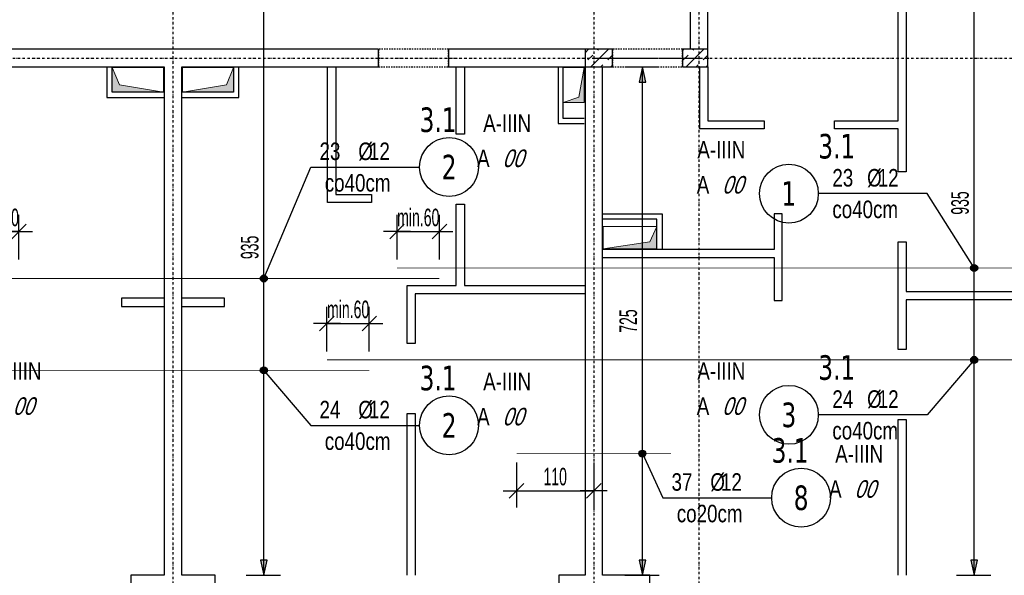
# Model space of a CAD drawing. Header units: millimetres. Extents: x -9646 to 8439, y -19398 to -14733.
# Tile 8 of 49: x -7857 to -6454, y -17641 to -16849. Entities that reach past the tile are written whole.
import ezdxf
from ezdxf.enums import TextEntityAlignment as Align

# ---------------------------------------------------------------- set-up
doc = ezdxf.new("R2010")
doc.units = ezdxf.units.MM
doc.header["$LTSCALE"] = 10
doc.linetypes.add('MO', pattern=[0.7, 0.35, -0.17, 0.01, -0.17])
doc.linetypes.add('MP', pattern=[0.36, 0.2, -0.16])
for name, color, linetype in [('BA_szr', 1, 'Continuous'), ('BA_wym', 1, 'Continuous'), ('BD_lpm', 1, 'MP'), ('BD_osm', 1, 'MO'), ('BD_wic', 1, 'Continuous'), ('BD_wig', 3, 'Continuous'), ('BZ_odn', 1, 'Continuous'), ('BZ_opi1', 7, 'Continuous'), ('BZ_opi2', 4, 'Continuous'), ('BZ_P_wid', 3, 'Continuous'), ('BZ_wym', 1, 'Continuous')]:
    doc.layers.add(name, color=color, linetype=linetype)
doc.layers.add('BZ_pom', color=6, linetype='Continuous', plot=False)
doc.layers.add('Nowe_A-Przebicia_Nr_pióra__1', color=7, linetype='Continuous', lineweight=13)
doc.layers.add('Nowe_A-Przebicia_Nr_pióra__102', color=7, linetype='Continuous', lineweight=5, true_color=0xcccccc)
doc.styles.add('BIKTBG', font='tahoma.ttf', dxfattribs={"width": 0.85})
doc.styles.add('BIKTS', font='bikromsw.shx', dxfattribs={"width": 0.8})
doc.styles.add('BIKWYM', font='bikromsw.shx', dxfattribs={"width": 0.6})
doc.dimstyles.new('BA_KP_100_cm', dxfattribs={"dimtxt": 25, "dimasz": 1.666667, "dimexe": 24, "dimexo": 0, "dimgap": 0, "dimtad": 0, "dimdec": 1, "dimrnd": 0.5, "dimzin": 9, "dimdsep": 46, "dimtxsty": 'BIKWYM', "dimblk": 'WYM-KR', "dimblk1": 'WYM-KP', "dimblk2": 'WYM-KP', "dimsah": 1, "dimcen": 0, "dimdle": 20, "dimclrd": 256, "dimclre": 256, "dimclrt": 7, "dimadec": 0, "dimazin": 0, "dimtfac": 0.033333, "dimtdec": 1, "dimtmove": 0, "dimatfit": 3, "dimldrblk": 'WYM-KP', "dimfxl": 1, "dimtvp": 0.8, "dimtolj": 1, "dimarcsym": 0})
doc.dimstyles.new('BA_KR_100_cm', dxfattribs={"dimtxt": 25, "dimasz": 1.666667, "dimexe": 24, "dimexo": 0, "dimgap": 0, "dimtad": 0, "dimdec": 1, "dimrnd": 0.5, "dimzin": 9, "dimdsep": 46, "dimtxsty": 'BIKWYM', "dimblk": 'WYM-KR', "dimcen": 0, "dimdle": 20, "dimclrd": 256, "dimclre": 256, "dimclrt": 2, "dimadec": 0, "dimazin": 0, "dimtfac": 0.033333, "dimtdec": 1, "dimtmove": 0, "dimatfit": 3, "dimldrblk": 'WYM-KR', "dimfxl": 25, "dimfxlon": 1, "dimtvp": 0.8, "dimtolj": 1, "dimarcsym": 0})
doc.dimstyles.new('BZ_KP_100_cm', dxfattribs={"dimtxt": 25, "dimasz": 1.666667, "dimexe": 24, "dimexo": 0, "dimgap": 0, "dimtad": 0, "dimdec": 1, "dimrnd": 0.5, "dimzin": 9, "dimdsep": 46, "dimtxsty": 'BIKWYM', "dimblk": 'WYM-KR', "dimblk1": 'WYM-KP', "dimblk2": 'WYM-KP', "dimsah": 1, "dimcen": 0, "dimdle": 20, "dimclrd": 256, "dimclre": 256, "dimclrt": 7, "dimadec": 0, "dimazin": 0, "dimtfac": 0.033333, "dimtdec": 1, "dimtmove": 0, "dimatfit": 3, "dimldrblk": 'WYM-KP', "dimfxl": 1, "dimtvp": 0.8, "dimtolj": 1, "dimarcsym": 0})
doc.dimstyles.new('BZ_KR_100_cm', dxfattribs={"dimtxt": 25, "dimasz": 1.666667, "dimexe": 24, "dimexo": 0, "dimgap": 0, "dimtad": 0, "dimdec": 1, "dimrnd": 0.5, "dimzin": 9, "dimdsep": 46, "dimtxsty": 'BIKWYM', "dimblk": 'WYM-KR', "dimcen": 0, "dimdle": 20, "dimclrd": 256, "dimclre": 256, "dimclrt": 7, "dimadec": 0, "dimazin": 0, "dimtfac": 0.033333, "dimtdec": 1, "dimtmove": 0, "dimatfit": 3, "dimldrblk": 'WYM-KR', "dimfxl": 1, "dimtvp": 0.8, "dimtolj": 1, "dimarcsym": 0})
doc.dimstyles.new('BZ_ST_100_cm', dxfattribs={"dimtxt": 25, "dimasz": 1.666667, "dimexe": 24, "dimexo": 0, "dimgap": 0, "dimtad": 0, "dimdec": 1, "dimrnd": 0.5, "dimdsep": 46, "dimtxsty": 'BIKWYM', "dimblk": 'WYM-ST', "dimcen": 0, "dimdle": 20, "dimclrd": 256, "dimclre": 256, "dimclrt": 7, "dimadec": 0, "dimazin": 0, "dimtfac": 0.033333, "dimtdec": 1, "dimtix": 1, "dimtmove": 2, "dimatfit": 3, "dimldrblk": 'WYM-ST', "dimfxl": 25, "dimfxlon": 1, "dimtvp": 0.8, "dimtolj": 1, "dimtzin": 0, "dimarcsym": 0})

# ---------------------------------------------------------------- blocks, each defined once
blk = doc.blocks.new('WYM-KR')
at = {"linetype": 'ByBlock'}
blk.add_line((11.52, 0), (-11.52, 0), dxfattribs=at)
at = {"color": 7, "linetype": 'ByBlock'}
blk.add_line((6.24, 6.24), (-6.24, -6.24), dxfattribs=at)
blk = doc.blocks.new('*D105')
at = {"layer": 'BA_wym', "lineweight": -2}
for p, q in [((-8239, -18042.8), (-8239, -18106.8)), ((-7639, -18042.8), (-7639, -18106.8)), ((-8237.3, -18082.8), (-7640.6, -18082.8))]:
    blk.add_line(p, q, dxfattribs=at)
at = {"layer": 'Defpoints', "color": 0}
for p in [(-8239, -17560.7), (-7639, -17666.3), (-7639, -18082.8)]:
    blk.add_point(p, dxfattribs=at)
at = {"layer": 'BA_wym', "lineweight": -2, "xscale": 1.666666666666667, "yscale": 1.666666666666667, "zscale": 1.666666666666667, "rotation": 180}
blk.add_blockref('WYM-KR', (-8239, -18082.8), dxfattribs=at)
at = {"layer": 'BA_wym', "lineweight": -2, "xscale": 1.666666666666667, "yscale": 1.666666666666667, "zscale": 1.666666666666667}
blk.add_blockref('WYM-KR', (-7639, -18082.8), dxfattribs=at)
at = {"layer": 'BA_wym', "color": 2, "insert": (-7939, -18062.8), "char_height": 25, "attachment_point": 5, "style": 'BIKWYM'}
blk.add_mtext('\\A1;600', dxfattribs=at)
blk = doc.blocks.new('*D107')
at = {"layer": 'BA_wym', "lineweight": -2}
for p, q in [((-7039, -18042.8), (-7039, -18106.8)), ((-6889, -18042.8), (-6889, -18106.8)), ((-7037.3, -18082.8), (-6890.6, -18082.8))]:
    blk.add_line(p, q, dxfattribs=at)
at = {"layer": 'Defpoints', "color": 0}
for p in [(-6889, -17560.7), (-7039, -17666.3), (-6889, -18082.8)]:
    blk.add_point(p, dxfattribs=at)
at = {"layer": 'BA_wym', "lineweight": -2, "xscale": 1.666666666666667, "yscale": 1.666666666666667, "zscale": 1.666666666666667, "rotation": 180}
blk.add_blockref('WYM-KR', (-7039, -18082.8), dxfattribs=at)
at = {"layer": 'BA_wym', "lineweight": -2, "xscale": 1.666666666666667, "yscale": 1.666666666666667, "zscale": 1.666666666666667}
blk.add_blockref('WYM-KR', (-6889, -18082.8), dxfattribs=at)
at = {"layer": 'BA_wym', "color": 2, "insert": (-6964, -18062.8), "char_height": 25, "attachment_point": 5, "style": 'BIKWYM'}
blk.add_mtext('\\A1;150', dxfattribs=at)
blk = doc.blocks.new('*D171')
at = {"layer": 'BA_wym', "lineweight": -2}
for p, q in [((-5890.5, -15790.3), (-5841.5, -15790.3)), ((-5865.5, -15792), (-5865.5, -17835.6)), ((-5890.5, -17837.3), (-5841.5, -17837.3))]:
    blk.add_line(p, q, dxfattribs=at)
at = {"layer": 'Defpoints', "color": 0}
for p in [(-7026.5, -15790.3), (-6336.5, -17837.3), (-5865.5, -17837.3)]:
    blk.add_point(p, dxfattribs=at)
at = {"layer": 'BA_wym', "lineweight": -2, "xscale": 1.666666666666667, "yscale": 1.666666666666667, "zscale": 1.666666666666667}
for p, rotation in [((-5865.5, -15790.3), 90), ((-5865.5, -17837.3), 270)]:
    blk.add_blockref('WYM-KR', p, dxfattribs=dict(at, rotation=rotation))
at = {"layer": 'BA_wym', "color": 2, "insert": (-5885.5, -16813.8), "char_height": 25, "attachment_point": 5, "rotation": 90, "style": 'BIKWYM'}
blk.add_mtext('\\A1;2047', dxfattribs=at)
blk = doc.blocks.new('*D182')
at = {"layer": 'BA_wym', "lineweight": -2}
for p, q in [((-9112.5, -18202.8), (-9112.5, -18266.8)), ((-6165.5, -18202.8), (-6165.5, -18266.8)), ((-9110.8, -18242.8), (-6167.1, -18242.8))]:
    blk.add_line(p, q, dxfattribs=at)
at = {"layer": 'Defpoints', "color": 0}
for p in [(-9112.5, -16738.8), (-6165.5, -16738.8), (-6165.5, -18242.8)]:
    blk.add_point(p, dxfattribs=at)
at = {"layer": 'BA_wym', "lineweight": -2, "xscale": 1.666666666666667, "yscale": 1.666666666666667, "zscale": 1.666666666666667, "rotation": 180}
blk.add_blockref('WYM-KR', (-9112.5, -18242.8), dxfattribs=at)
at = {"layer": 'BA_wym', "lineweight": -2, "xscale": 1.666666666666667, "yscale": 1.666666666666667, "zscale": 1.666666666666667}
blk.add_blockref('WYM-KR', (-6165.5, -18242.8), dxfattribs=at)
at = {"layer": 'BA_wym', "color": 2, "insert": (-7639, -18222.8), "char_height": 25, "attachment_point": 5, "style": 'BIKWYM'}
blk.add_mtext('\\A1;2947', dxfattribs=at)
blk = doc.blocks.new('WYM-ST')
blk.add_hatch(color=256).paths.add_polyline_path([(-13, 2.88), (0, 0), (-13, -2.88)])
blk.add_lwpolyline([(0, 0), (-13, 2.88), (-13, -2.88), (0, 0)])
blk = doc.blocks.new('*D382')
at = {"layer": 'BA_wym', "lineweight": -2}
for p, q in [((-7534.4, -16706.3), (-7485.4, -16706.3)), ((-7509.4, -17639.6), (-7509.4, -16708)), ((-7534.4, -17641.3), (-7485.4, -17641.3))]:
    blk.add_line(p, q, dxfattribs=at)
at = {"layer": 'Defpoints', "color": 0}
for p in [(-7626.5, -16706.3), (-7509.4, -16706.3), (-7682.4, -17641.3)]:
    blk.add_point(p, dxfattribs=at)
at = {"layer": 'BA_wym', "lineweight": -2, "xscale": 1.666666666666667, "yscale": 1.666666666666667, "zscale": 1.666666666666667}
for p, rotation in [((-7509.4, -16706.3), 90), ((-7509.4, -17641.3), 270)]:
    blk.add_blockref('WYM-ST', p, dxfattribs=dict(at, rotation=rotation))
at = {"layer": 'BA_wym', "color": 7, "insert": (-7529.4, -17173.8), "char_height": 25, "attachment_point": 5, "rotation": 90, "style": 'BIKWYM'}
blk.add_mtext('\\A1;935', dxfattribs=at)
blk = doc.blocks.new('*D383')
at = {"layer": 'BA_wym', "lineweight": -2}
for p, q in [((-6521.7, -16706.3), (-6472.7, -16706.3)), ((-6496.7, -17639.6), (-6496.7, -16708)), ((-6521.7, -17641.3), (-6472.7, -17641.3))]:
    blk.add_line(p, q, dxfattribs=at)
at = {"layer": 'Defpoints', "color": 0}
for p in [(-7626.5, -16706.3), (-6496.7, -16706.3), (-6669.7, -17641.3)]:
    blk.add_point(p, dxfattribs=at)
at = {"layer": 'BA_wym', "lineweight": -2, "xscale": 1.666666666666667, "yscale": 1.666666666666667, "zscale": 1.666666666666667}
for p, rotation in [((-6496.7, -16706.3), 90), ((-6496.7, -17641.3), 270)]:
    blk.add_blockref('WYM-ST', p, dxfattribs=dict(at, rotation=rotation))
at = {"layer": 'BA_wym', "color": 7, "insert": (-6516.7, -17110.5), "char_height": 25, "attachment_point": 5, "rotation": 90, "style": 'BIKWYM'}
blk.add_mtext('\\A1;935', dxfattribs=at)
blk = doc.blocks.new('WYM-KP')
blk.add_hatch(color=256).paths.add_polyline_path([(3, 0, 1), (-3, 0, 1)])
blk.add_circle((0, 0), 3)
blk = doc.blocks.new('bik_BlkOpPret', base_point=(1524.5, 7050.3))
at = {"layer": 'BZ_opi1', "style": 'BIKTS', "width": 0.6}
for tag, p in [('SZTUK', (1533.8, 7057.8)), ('PRZEDR_FI', (1554.7, 7057.8)), ('PRZEKROJ', (1563.3, 7057.8)), ('PRZEDR_L', (1533.8, 7024)), ('DLUGOSC', (1568.6, 7024)), ('UWAGA', (1533.8, 6997.8))]:
    blk.add_attdef(tag, p, '', height=18.8, dxfattribs=at)
at = {"layer": 'BZ_opi2', "style": 'BIKTBG', "width": 0.6}
blk.add_attdef('NUMER', text='', height=26.2, dxfattribs=at).set_placement((1620.8, 7050.3), align=Align.MIDDLE_CENTER)
at = {"layer": 'BZ_pom', "width": 0.6}
for tag, p, height, style in [('POZYCJA', (1589.3, 7087.8), 26.2, 'BIKTBG'), ('GATUNEK', (1630.2, 7087.8), 18.8, 'BIKTS'), ('METODA_L', (1639.1, 7050.3), 18.8, 'BIKTS'), ('EURO_KOD', (1663.7, 7050.3), 18.8, 'BIKTS')]:
    blk.add_attdef(tag, p, '', height=height, dxfattribs=dict(at, style=style))
at = {"layer": 'BZ_wym', "width": 0.6}
for tag, p, height, style, flags in [('PRZEDR_NR', (1533.8, 6969.6), 26.2, 'BIKTBG', 1), ('PRZEDR_SZT', (1533.8, 6941.5), 18.8, 'BIKTS', 1), ('TYP_PRETA', (1533.8, 6913.4), 18.8, 'BIKTS', 3), ('EURO_KOD_SEGMENTY', (1567.6, 6885.3), 18.8, 'BIKTS', 3), ('HAK_1', (1533.8, 6857.1), 18.8, 'BIKTS', 3), ('HAK_2', (1533.8, 6829), 18.8, 'BIKTS', 3), ('ID', (1533.8, 6800.9), 18.8, 'BIKTS', 3), ('ID_C', (1533.8, 6772.8), 18.8, 'BIKTS', 3), ('b_atr_0', (1533.8, 6744.6), 18.8, 'BIKTS', 3)]:
    blk.add_attdef(tag, p, '', height=height, dxfattribs=dict(at, style=style, flags=flags))
blk = doc.blocks.new('*D390')
at = {"layer": 'BZ_wym', "lineweight": -2}
for p, q in [((-7419.5, -17322.3), (-7419.5, -17258.3)), ((-7359, -17322.3), (-7359, -17258.3)), ((-7421.1, -17282.3), (-7422.8, -17282.3)), ((-7419.5, -17282.3), (-7359, -17282.3)), ((-7357.3, -17282.3), (-7355.6, -17282.3))]:
    blk.add_line(p, q, dxfattribs=at)
at = {"layer": 'Defpoints', "color": 0}
for p in [(-7359, -17282.3), (-7419.5, -17334.2), (-7359, -17349.2)]:
    blk.add_point(p, dxfattribs=at)
at = {"layer": 'BZ_wym', "lineweight": -2, "xscale": 1.666666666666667, "yscale": 1.666666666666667, "zscale": 1.666666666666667}
blk.add_blockref('WYM-KR', (-7419.5, -17282.3), dxfattribs=at)
at = {"layer": 'BZ_wym', "lineweight": -2, "xscale": 1.666666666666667, "yscale": 1.666666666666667, "zscale": 1.666666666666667, "rotation": 180}
blk.add_blockref('WYM-KR', (-7359, -17282.3), dxfattribs=at)
at = {"layer": 'BZ_wym', "color": 7, "insert": (-7389.2, -17262.3), "char_height": 25, "attachment_point": 5, "style": 'BIKWYM'}
blk.add_mtext('\\A1;min.60', dxfattribs=at)
blk = doc.blocks.new('*D391')
at = {"layer": 'BZ_wym', "lineweight": -2}
for p, q in [((-7919, -17191.2), (-7919, -17127.2)), ((-7858.5, -17191.2), (-7858.5, -17127.2)), ((-7920.6, -17151.2), (-7922.3, -17151.2)), ((-7858.5, -17151.2), (-7919, -17151.2)), ((-7856.8, -17151.2), (-7855.1, -17151.2))]:
    blk.add_line(p, q, dxfattribs=at)
at = {"layer": 'Defpoints', "color": 0}
for p in [(-7919, -17151.2), (-7858.5, -17203.1), (-7919, -17218.1)]:
    blk.add_point(p, dxfattribs=at)
at = {"layer": 'BZ_wym', "lineweight": -2, "xscale": 1.666666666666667, "yscale": 1.666666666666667, "zscale": 1.666666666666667}
blk.add_blockref('WYM-KR', (-7919, -17151.2), dxfattribs=at)
at = {"layer": 'BZ_wym', "lineweight": -2, "xscale": 1.666666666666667, "yscale": 1.666666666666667, "zscale": 1.666666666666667, "rotation": 180}
blk.add_blockref('WYM-KR', (-7858.5, -17151.2), dxfattribs=at)
at = {"layer": 'BZ_wym', "color": 7, "insert": (-7888.7, -17131.2), "char_height": 25, "attachment_point": 5, "style": 'BIKWYM'}
blk.add_mtext('\\A1;min.60', dxfattribs=at)
blk = doc.blocks.new('*D392')
at = {"layer": 'BZ_wym', "lineweight": -2}
for p, q in [((-7319.5, -17191.2), (-7319.5, -17127.2)), ((-7259, -17191.2), (-7259, -17127.2)), ((-7321.1, -17151.2), (-7322.8, -17151.2)), ((-7319.5, -17151.2), (-7259, -17151.2)), ((-7257.3, -17151.2), (-7255.6, -17151.2))]:
    blk.add_line(p, q, dxfattribs=at)
at = {"layer": 'Defpoints', "color": 0}
for p in [(-7259, -17151.2), (-7319.5, -17203.1), (-7259, -17218.1)]:
    blk.add_point(p, dxfattribs=at)
at = {"layer": 'BZ_wym', "lineweight": -2, "xscale": 1.666666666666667, "yscale": 1.666666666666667, "zscale": 1.666666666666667}
blk.add_blockref('WYM-KR', (-7319.5, -17151.2), dxfattribs=at)
at = {"layer": 'BZ_wym', "lineweight": -2, "xscale": 1.666666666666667, "yscale": 1.666666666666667, "zscale": 1.666666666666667, "rotation": 180}
blk.add_blockref('WYM-KR', (-7259, -17151.2), dxfattribs=at)
at = {"layer": 'BZ_wym', "color": 7, "insert": (-7289.2, -17131.2), "char_height": 25, "attachment_point": 5, "style": 'BIKWYM'}
blk.add_mtext('\\A1;min.60', dxfattribs=at)
blk = doc.blocks.new('*D352')
at = {"layer": 'BA_wym', "lineweight": -2}
for p, q in [((-6994.7, -16916.3), (-6945.7, -16916.3)), ((-6969.7, -17639.6), (-6969.7, -16918)), ((-6994.7, -17641.3), (-6945.7, -17641.3))]:
    blk.add_line(p, q, dxfattribs=at)
at = {"layer": 'Defpoints', "color": 0}
for p in [(-7026.5, -16916.3), (-6969.7, -16916.3), (-7026.5, -17641.3)]:
    blk.add_point(p, dxfattribs=at)
at = {"layer": 'BA_wym', "lineweight": -2, "xscale": 1.666666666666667, "yscale": 1.666666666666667, "zscale": 1.666666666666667}
for p, rotation in [((-6969.7, -16916.3), 90), ((-6969.7, -17641.3), 270)]:
    blk.add_blockref('WYM-ST', p, dxfattribs=dict(at, rotation=rotation))
at = {"layer": 'BA_wym', "color": 7, "insert": (-6989.7, -17278.8), "char_height": 25, "attachment_point": 5, "rotation": 90, "style": 'BIKWYM'}
blk.add_mtext('\\A1;725', dxfattribs=at)
blk = doc.blocks.new('*D353')
at = {"layer": 'BZ_wym', "lineweight": -2}
for p, q in [((-7149, -17480.7), (-7149, -17544.7)), ((-7039, -17480.7), (-7039, -17544.7)), ((-7147.3, -17520.7), (-7040.6, -17520.7))]:
    blk.add_line(p, q, dxfattribs=at)
at = {"layer": 'Defpoints', "color": 0}
for p in [(-7149, -17467.8), (-7039, -17467.8), (-7039, -17520.7)]:
    blk.add_point(p, dxfattribs=at)
at = {"layer": 'BZ_wym', "lineweight": -2, "xscale": 1.666666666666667, "yscale": 1.666666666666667, "zscale": 1.666666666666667, "rotation": 180}
blk.add_blockref('WYM-KR', (-7149, -17520.7), dxfattribs=at)
at = {"layer": 'BZ_wym', "lineweight": -2, "xscale": 1.666666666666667, "yscale": 1.666666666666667, "zscale": 1.666666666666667}
blk.add_blockref('WYM-KR', (-7039, -17520.7), dxfattribs=at)
at = {"layer": 'BZ_wym', "color": 7, "insert": (-7094, -17500.7), "char_height": 25, "attachment_point": 5, "style": 'BIKWYM'}
blk.add_mtext('\\A1;110', dxfattribs=at)

msp = doc.modelspace()

# ---------------------------------------------------------------- hatches: boundary and pattern name
at = {"layer": 'BA_szr'}
h = msp.add_hatch(dxfattribs=at)
h.set_pattern_fill('BIK_ZELBET', color=256, scale=100, angle=45, pattern_type=2)
h.set_pattern_definition([(45, (-18665.245, -17960.161), (-14.142136, 14.142136), []), (45, (-18672.316, -17953.09), (-14.142136, 14.142136), [10, -10])])
h.paths.add_polyline_path([(-7051.47, -16916.31), (-7012.47, -16916.31), (-7012.47, -16891.31), (-7051.47, -16891.31)])
h = msp.add_hatch(dxfattribs=at)
h.set_pattern_fill('BIK_ZELBET', color=256, scale=100, angle=45, pattern_type=2)
h.set_pattern_definition([(45, (-18529.245, -17960.161), (-14.142136, 14.142136), []), (45, (-18536.316, -17953.09), (-14.142136, 14.142136), [10, -10])])
h.paths.add_polyline_path([(-6912.47, -16916.31), (-6876.47, -16916.31), (-6876.47, -16891.31), (-6912.47, -16891.31)])
at = {"layer": 'Nowe_A-Przebicia_Nr_pióra__102', "linetype": 'Continuous', "lineweight": 5, "true_color": 0xcccccc}
for points in [[(-7652.47, -16952.31), (-7725.5, -16952.31), (-7725.5, -16917.31), (-7715.29, -16942.1)], [(-7625.47, -16952.31), (-7552.44, -16952.31), (-7552.44, -16917.31), (-7562.65, -16942.1)], [(-7082.47, -16967.31), (-7052.47, -16967.31), (-7052.47, -16917.31), (-7060.29, -16959.48)], [(-7025.47, -17175.81), (-6948.97, -17175.81), (-6948.97, -17143.86), (-6958.96, -17165.82)]]:
    msp.add_hatch(color=254, dxfattribs=at).paths.add_polyline_path(points)

# ---------------------------------------------------------------- linework, layer by layer
at = {"layer": 'BD_lpm'}
for points in [[(-7345.97, -16916.31), (-7245.97, -16916.31), (-7245.97, -16891.31), (-7345.97, -16891.31)], [(-7012.47, -16916.31), (-6912.47, -16916.31), (-6912.47, -16891.31), (-7012.47, -16891.31)]]:
    msp.add_lwpolyline(points, close=True, dxfattribs=at)
at = {"layer": 'BD_osm', "color": 5}
for p, q in [((-7370.97, -16903.81), (-7220.97, -16903.81)), ((-7037.47, -16903.81), (-6887.47, -16903.81))]:
    msp.add_line(p, q, dxfattribs=at)
at = {"layer": 'BD_osm'}
for points in [[(-7638.97, -15270.3), (-7638.97, -18342.76)], [(-7038.97, -15270.3), (-7038.97, -18342.76)], [(-6888.97, -15270.3), (-6888.97, -18342.76)], [(-9512.47, -16903.81), (-5765.47, -16903.81)]]:
    msp.add_lwpolyline(points, dxfattribs=at)
at = {"layer": 'BD_wic', "color": 8}
for points in [[(-6593.47, -16811.31), (-6593.47, -17065.82), (-6604.97, -17065.82), (-6604.97, -17004.81), (-6695.97, -17004.81), (-6695.97, -16993.31), (-6604.97, -16993.31), (-6604.97, -16811.31)], [(-7733, -16917.31), (-7733, -16959.81), (-7652.47, -16959.81)], [(-7652.47, -16952.31), (-7725.5, -16952.31), (-7725.5, -16917.31)], [(-7625.47, -16959.81), (-7544.94, -16959.81), (-7544.94, -16917.31)], [(-7552.44, -16917.31), (-7552.44, -16952.31), (-7625.47, -16952.31)], [(-7406.97, -16916.31), (-7406.97, -17098.31), (-7355.97, -17098.31), (-7355.97, -17109.81), (-7418.47, -17109.81), (-7418.47, -16916.31)], [(-7223.47, -16916.31), (-7223.47, -17012.31), (-7234.97, -17012.31), (-7234.97, -16916.31)], [(-7089.97, -16917.31), (-7089.97, -16997.31), (-7052.47, -16997.31)], [(-7052.47, -16989.81), (-7082.47, -16989.81), (-7082.47, -16917.31)], [(-6876.47, -16916.31), (-6876.47, -16993.31), (-6795.97, -16993.31), (-6795.97, -17004.81), (-6887.97, -17004.81), (-6887.97, -16916.31)], [(-7051.47, -17239.81), (-7293.47, -17239.81), (-7293.47, -17310.81), (-7304.97, -17310.81), (-7304.97, -17228.31), (-7234.97, -17228.31), (-7234.97, -17112.31), (-7223.47, -17112.31), (-7223.47, -17228.31), (-7051.47, -17228.31)], [(-7026.47, -17188.31), (-6781.97, -17188.31), (-6781.97, -17249.31), (-6770.47, -17249.31), (-6770.47, -17125.81), (-6781.97, -17125.81), (-6781.97, -17176.81), (-7026.47, -17176.81)], [(-7025.47, -17125.81), (-6941.47, -17125.81), (-6941.47, -17175.81)], [(-6948.97, -17175.81), (-6948.97, -17133.31), (-7025.47, -17133.31)], [(-6361.47, -17248.32), (-6593.47, -17248.32), (-6593.47, -17319.32), (-6604.97, -17319.32), (-6604.97, -17165.82), (-6593.47, -17165.82), (-6593.47, -17236.82), (-6361.47, -17236.82)], [(-7651.47, -17246.31), (-7712.48, -17246.31), (-7712.48, -17257.81), (-7651.47, -17257.81)], [(-7626.47, -17257.81), (-7565.46, -17257.81), (-7565.46, -17246.31), (-7626.47, -17246.31)], [(-7304.97, -17641.31), (-7304.97, -17410.81), (-7293.47, -17410.81), (-7293.47, -17641.31)], [(-6604.97, -17641.31), (-6604.97, -17419.32), (-6593.47, -17419.32), (-6593.47, -17641.31)]]:
    msp.add_lwpolyline(points, dxfattribs=at)
at = {"layer": 'BD_wig'}
for points in [[(-6361.47, -16948.81), (-6336.47, -16948.81), (-6336.47, -16688.81), (-6361.47, -16688.81), (-6361.47, -16786.31), (-6876.47, -16786.31), (-6876.47, -16681.31), (-6912.47, -16681.31), (-6912.47, -16706.31), (-6901.47, -16706.31), (-6901.47, -16891.31), (-6912.47, -16891.31), (-6912.47, -16916.31), (-6876.47, -16916.31), (-6876.47, -16811.31), (-6361.47, -16811.31), (-6361.47, -16948.81)], [(-7651.47, -17641.31), (-7698.97, -17641.31), (-7698.97, -17666.31), (-7578.97, -17666.31), (-7578.97, -17641.31), (-7626.47, -17641.31), (-7626.47, -16916.31), (-7345.97, -16916.31), (-7345.97, -16891.31), (-7931.97, -16891.31), (-7931.97, -16916.31), (-7651.47, -16916.31), (-7651.47, -17641.31)], [(-7088.96, -17666.31), (-6958.97, -17666.31), (-6958.97, -17641.31), (-7026.47, -17641.31), (-7026.47, -16916.31), (-7012.47, -16916.31), (-7012.47, -16891.31), (-7245.97, -16891.31), (-7245.97, -16916.31), (-7051.47, -16916.31), (-7051.47, -17641.31), (-7088.96, -17641.31), (-7088.96, -17666.31)]]:
    msp.add_lwpolyline(points, dxfattribs=at)
for points in [[(-7051.47, -16916.31), (-7012.47, -16916.31), (-7012.47, -16891.31), (-7051.47, -16891.31)], [(-6912.47, -16916.31), (-6876.47, -16916.31), (-6876.47, -16891.31), (-6912.47, -16891.31)]]:
    msp.add_lwpolyline(points, close=True, dxfattribs=at)
at = {"layer": 'BZ_odn'}
for centre in [(-7245.23, -17059.22), (-6760.84, -17096.98), (-6760.84, -17412.52), (-7245.23, -17427.52), (-6743.35, -17530.73)]:
    msp.add_circle(centre, 42, dxfattribs=at)
at = {"layer": 'BZ_P_wid', "const_width": 1.2}
for points in [[(-6339.47, -17203.11), (-7319.47, -17203.11)], [(-7258.97, -17218.11), (-7918.97, -17218.11)], [(-7419.47, -17334.16), (-6339.47, -17334.16)], [(-8018.97, -17349.16), (-7358.97, -17349.16)], [(-7148.97, -17467.79), (-6928.97, -17467.79)]]:
    msp.add_lwpolyline(points, dxfattribs=at)
at = {"layer": 'Nowe_A-Przebicia_Nr_pióra__1', "color": 7, "linetype": 'Continuous', "lineweight": 13}
for p, q in [((-7715.29, -16942.1), (-7725.5, -16917.31)), ((-7725.5, -16917.31), (-7652.47, -16917.31)), ((-7725.5, -16952.31), (-7725.5, -16917.31)), ((-7652.47, -16917.31), (-7652.47, -16952.31)), ((-7552.44, -16917.31), (-7625.47, -16917.31)), ((-7625.47, -16917.31), (-7625.47, -16952.31)), ((-7562.65, -16942.1), (-7552.44, -16917.31)), ((-7552.44, -16952.31), (-7552.44, -16917.31)), ((-7052.47, -16917.31), (-7082.47, -16917.31)), ((-7082.47, -16917.31), (-7082.47, -16967.31)), ((-7060.29, -16959.48), (-7052.47, -16917.31)), ((-7052.47, -16967.31), (-7052.47, -16917.31)), ((-7652.47, -16952.31), (-7715.29, -16942.1)), ((-7625.47, -16952.31), (-7562.65, -16942.1)), ((-7652.47, -16952.31), (-7725.5, -16952.31)), ((-7625.47, -16952.31), (-7552.44, -16952.31)), ((-7082.47, -16967.31), (-7060.29, -16959.48)), ((-7082.47, -16967.31), (-7052.47, -16967.31)), ((-6948.97, -17143.86), (-7025.47, -17143.86)), ((-7025.47, -17143.86), (-7025.47, -17175.81)), ((-6958.96, -17165.82), (-6948.97, -17143.86)), ((-6948.97, -17175.81), (-6948.97, -17143.86)), ((-7025.47, -17175.81), (-6958.96, -17165.82)), ((-7025.47, -17175.81), (-6948.97, -17175.81))]:
    msp.add_line(p, q, dxfattribs=at)

# ---------------------------------------------------------------- block references
ref = msp.add_blockref('bik_BlkOpPret', (-7442.47, -17059.22))
ref.add_attrib('NUMER', '2', dxfattribs={"layer": 'BZ_opi2', "height": 35, "style": 'BIKTBG', "width": 0.8}).set_placement((-7245.23, -17059.22), align=Align.MIDDLE_CENTER)
ref.add_attrib('POZYCJA', '3.1', (-7287.23, -17009.22), dxfattribs={"layer": 'BZ_pom', "height": 35, "style": 'BIKTBG', "width": 0.8})
ref.add_attrib('SZTUK', '23', (-7429.97, -17049.22), dxfattribs={"layer": 'BZ_opi1', "height": 25, "style": 'BIKTS', "width": 0.8})
ref.add_attrib('GATUNEK', 'A-IIIN', (-7196.65, -17009.22), dxfattribs={"layer": 'BZ_pom', "height": 25, "style": 'BIKTS', "width": 0.8})
ref.add_attrib('PRZEKROJ', '12', (-7359.49, -17049.22), dxfattribs={"layer": 'BZ_opi1', "height": 25, "style": 'BIKTS', "width": 0.8})
ref.add_attrib('UWAGA', 'co40cm', (-7422.47, -17094.22), dxfattribs={"layer": 'BZ_opi1', "height": 25, "style": 'BIKTS', "width": 0.8})
ref.add_attrib('METODA_L', 'A', (-7205.33, -17059.22), dxfattribs={"layer": 'BZ_pom', "height": 25, "style": 'BIKTS', "width": 0.8})
ref.add_attrib('PRZEDR_FI', '%%c', (-7374.73, -17049.22), dxfattribs={"layer": 'BZ_opi1', "height": 25, "style": 'BIKTS', "width": 0.8})
ref.add_attrib('EURO_KOD', '00', (-7169.14, -17059.22), dxfattribs={"layer": 'BZ_pom', "height": 25, "style": 'BIKTS', "oblique": 18, "width": 0.8})
ref = msp.add_blockref('bik_BlkOpPret', (-6563.6, -17096.98))
ref.add_attrib('NUMER', '1', dxfattribs={"layer": 'BZ_opi2', "height": 35, "style": 'BIKTBG', "width": 0.8}).set_placement((-6760.84, -17096.98), align=Align.MIDDLE_CENTER)
ref.add_attrib('POZYCJA', '3.1', (-6718.84, -17046.98), dxfattribs={"layer": 'BZ_pom', "height": 35, "style": 'BIKTBG', "width": 0.8})
ref.add_attrib('SZTUK', '23', (-6698.84, -17086.98), dxfattribs={"layer": 'BZ_opi1', "height": 25, "style": 'BIKTS', "width": 0.8})
ref.add_attrib('GATUNEK', 'A-IIIN', (-6891.33, -17046.98), dxfattribs={"layer": 'BZ_pom', "height": 25, "style": 'BIKTS', "width": 0.8})
ref.add_attrib('PRZEKROJ', '12', (-6634.07, -17086.98), dxfattribs={"layer": 'BZ_opi1', "height": 25, "style": 'BIKTS', "width": 0.8})
ref.add_attrib('UWAGA', 'co40cm', (-6698.84, -17131.98), dxfattribs={"layer": 'BZ_opi1', "height": 25, "style": 'BIKTS', "width": 0.8})
ref.add_attrib('METODA_L', 'A', (-6892.17, -17096.98), dxfattribs={"layer": 'BZ_pom', "height": 25, "style": 'BIKTS', "width": 0.8})
ref.add_attrib('PRZEDR_FI', '%%c', (-6649.31, -17086.98), dxfattribs={"layer": 'BZ_opi1', "height": 25, "style": 'BIKTS', "width": 0.8})
ref.add_attrib('EURO_KOD', '00', (-6855.98, -17096.98), dxfattribs={"layer": 'BZ_pom', "height": 25, "style": 'BIKTS', "oblique": 18, "width": 0.8})
ref = msp.add_blockref('bik_BlkOpPret', (-8140.59, -17412.52))
ref.add_attrib('NUMER', '8', dxfattribs={"layer": 'BZ_opi2', "height": 35, "style": 'BIKTBG', "width": 0.8}).set_placement((-7943.35, -17412.52), align=Align.MIDDLE_CENTER)
ref.add_attrib('POZYCJA', '3.1', (-7985.35, -17362.52), dxfattribs={"layer": 'BZ_pom', "height": 35, "style": 'BIKTBG', "width": 0.8})
ref.add_attrib('SZTUK', '37', (-8128.09, -17402.52), dxfattribs={"layer": 'BZ_opi1', "height": 25, "style": 'BIKTS', "width": 0.8})
ref.add_attrib('GATUNEK', 'A-IIIN', (-7894.77, -17362.52), dxfattribs={"layer": 'BZ_pom', "height": 25, "style": 'BIKTS', "width": 0.8})
ref.add_attrib('PRZEKROJ', '12', (-8057.61, -17402.52), dxfattribs={"layer": 'BZ_opi1', "height": 25, "style": 'BIKTS', "width": 0.8})
ref.add_attrib('UWAGA', 'co20cm', (-8120.59, -17447.52), dxfattribs={"layer": 'BZ_opi1', "height": 25, "style": 'BIKTS', "width": 0.8})
ref.add_attrib('METODA_L', 'A', (-7903.45, -17412.52), dxfattribs={"layer": 'BZ_pom', "height": 25, "style": 'BIKTS', "width": 0.8})
ref.add_attrib('PRZEDR_FI', '%%c', (-8072.85, -17402.52), dxfattribs={"layer": 'BZ_opi1', "height": 25, "style": 'BIKTS', "width": 0.8})
ref.add_attrib('EURO_KOD', '00', (-7867.25, -17412.52), dxfattribs={"layer": 'BZ_pom', "height": 25, "style": 'BIKTS', "oblique": 18, "width": 0.8})
ref = msp.add_blockref('bik_BlkOpPret', (-6563.6, -17412.52))
ref.add_attrib('NUMER', '3', dxfattribs={"layer": 'BZ_opi2', "height": 35, "style": 'BIKTBG', "width": 0.8}).set_placement((-6760.84, -17412.52), align=Align.MIDDLE_CENTER)
ref.add_attrib('POZYCJA', '3.1', (-6718.84, -17362.52), dxfattribs={"layer": 'BZ_pom', "height": 35, "style": 'BIKTBG', "width": 0.8})
ref.add_attrib('SZTUK', '24', (-6698.84, -17402.52), dxfattribs={"layer": 'BZ_opi1', "height": 25, "style": 'BIKTS', "width": 0.8})
ref.add_attrib('GATUNEK', 'A-IIIN', (-6891.33, -17362.52), dxfattribs={"layer": 'BZ_pom', "height": 25, "style": 'BIKTS', "width": 0.8})
ref.add_attrib('PRZEKROJ', '12', (-6634.07, -17402.52), dxfattribs={"layer": 'BZ_opi1', "height": 25, "style": 'BIKTS', "width": 0.8})
ref.add_attrib('UWAGA', 'co40cm', (-6698.84, -17447.52), dxfattribs={"layer": 'BZ_opi1', "height": 25, "style": 'BIKTS', "width": 0.8})
ref.add_attrib('METODA_L', 'A', (-6892.17, -17412.52), dxfattribs={"layer": 'BZ_pom', "height": 25, "style": 'BIKTS', "width": 0.8})
ref.add_attrib('PRZEDR_FI', '%%c', (-6649.31, -17402.52), dxfattribs={"layer": 'BZ_opi1', "height": 25, "style": 'BIKTS', "width": 0.8})
ref.add_attrib('EURO_KOD', '00', (-6855.98, -17412.52), dxfattribs={"layer": 'BZ_pom', "height": 25, "style": 'BIKTS', "oblique": 18, "width": 0.8})
ref = msp.add_blockref('bik_BlkOpPret', (-7442.47, -17427.52))
ref.add_attrib('NUMER', '2', dxfattribs={"layer": 'BZ_opi2', "height": 35, "style": 'BIKTBG', "width": 0.8}).set_placement((-7245.23, -17427.52), align=Align.MIDDLE_CENTER)
ref.add_attrib('POZYCJA', '3.1', (-7287.23, -17377.52), dxfattribs={"layer": 'BZ_pom', "height": 35, "style": 'BIKTBG', "width": 0.8})
ref.add_attrib('SZTUK', '24', (-7429.97, -17417.52), dxfattribs={"layer": 'BZ_opi1', "height": 25, "style": 'BIKTS', "width": 0.8})
ref.add_attrib('GATUNEK', 'A-IIIN', (-7196.65, -17377.52), dxfattribs={"layer": 'BZ_pom', "height": 25, "style": 'BIKTS', "width": 0.8})
ref.add_attrib('PRZEKROJ', '12', (-7359.49, -17417.52), dxfattribs={"layer": 'BZ_opi1', "height": 25, "style": 'BIKTS', "width": 0.8})
ref.add_attrib('UWAGA', 'co40cm', (-7422.47, -17462.52), dxfattribs={"layer": 'BZ_opi1', "height": 25, "style": 'BIKTS', "width": 0.8})
ref.add_attrib('METODA_L', 'A', (-7205.33, -17427.52), dxfattribs={"layer": 'BZ_pom', "height": 25, "style": 'BIKTS', "width": 0.8})
ref.add_attrib('PRZEDR_FI', '%%c', (-7374.73, -17417.52), dxfattribs={"layer": 'BZ_opi1', "height": 25, "style": 'BIKTS', "width": 0.8})
ref.add_attrib('EURO_KOD', '00', (-7169.14, -17427.52), dxfattribs={"layer": 'BZ_pom', "height": 25, "style": 'BIKTS', "oblique": 18, "width": 0.8})
ref = msp.add_blockref('bik_BlkOpPret', (-6940.59, -17530.73))
ref.add_attrib('NUMER', '8', dxfattribs={"layer": 'BZ_opi2', "height": 35, "style": 'BIKTBG', "width": 0.8}).set_placement((-6743.35, -17530.73), align=Align.MIDDLE_CENTER)
ref.add_attrib('POZYCJA', '3.1', (-6785.35, -17480.73), dxfattribs={"layer": 'BZ_pom', "height": 35, "style": 'BIKTBG', "width": 0.8})
ref.add_attrib('SZTUK', '37', (-6928.09, -17520.73), dxfattribs={"layer": 'BZ_opi1', "height": 25, "style": 'BIKTS', "width": 0.8})
ref.add_attrib('GATUNEK', 'A-IIIN', (-6694.77, -17480.73), dxfattribs={"layer": 'BZ_pom', "height": 25, "style": 'BIKTS', "width": 0.8})
ref.add_attrib('PRZEKROJ', '12', (-6857.61, -17520.73), dxfattribs={"layer": 'BZ_opi1', "height": 25, "style": 'BIKTS', "width": 0.8})
ref.add_attrib('UWAGA', 'co20cm', (-6920.59, -17565.73), dxfattribs={"layer": 'BZ_opi1', "height": 25, "style": 'BIKTS', "width": 0.8})
ref.add_attrib('METODA_L', 'A', (-6703.45, -17530.73), dxfattribs={"layer": 'BZ_pom', "height": 25, "style": 'BIKTS', "width": 0.8})
ref.add_attrib('PRZEDR_FI', '%%c', (-6872.85, -17520.73), dxfattribs={"layer": 'BZ_opi1', "height": 25, "style": 'BIKTS', "width": 0.8})
ref.add_attrib('EURO_KOD', '00', (-6667.25, -17530.73), dxfattribs={"layer": 'BZ_pom', "height": 25, "style": 'BIKTS', "oblique": 18, "width": 0.8})

# ---------------------------------------------------------------- dimensions: what is measured, and where the dimension line sits
at = {"layer": 'BA_wym'}
for base, p1, p2, dimstyle, override, picture, middle in [((-5865.47, -17837.31), (-7026.47, -15790.31), (-6336.47, -17837.31), 'BA_KR_100_cm', {"dimatfit": 1}, '*D171', (-5885.47, -16813.81)), ((-7509.4, -16706.31), (-7682.43, -17641.31), (-7626.47, -16706.31), 'BZ_ST_100_cm', {"dimrnd": 1, "dimblk": 'WYM-ST'}, '*D382', (-7529.4, -17173.81)), ((-6969.66, -16916.31), (-7026.47, -17641.31), (-7026.47, -16916.31), 'BZ_ST_100_cm', {"dimrnd": 1, "dimblk": 'WYM-ST'}, '*D352', (-6989.66, -17278.81))]:
    dim = msp.add_linear_dim(base=base, p1=p1, p2=p2, angle=90, dimstyle=dimstyle, override=override, dxfattribs=at)
    dim.commit()
    dim.dimension.update_dxf_attribs({"geometry": picture, "text_midpoint": middle})
dim = msp.add_linear_dim(base=(-6496.66, -16706.31), p1=(-6669.69, -17641.31), p2=(-7626.47, -16706.31), angle=90, dimstyle='BZ_ST_100_cm', override={"dimrnd": 1, "dimblk": 'WYM-ST'}, dxfattribs=at)
dim.commit()
dim.dimension.update_dxf_attribs({"geometry": '*D383', "text_midpoint": (-6516.66, -17110.53), "dimtype": 160})
for base, p1, p2, override, picture, middle in [((-6165.47, -18242.76), (-9112.47, -16738.81), (-6165.47, -16738.81), {"dimatfit": 1, "dimfxl": 40}, '*D182', (-7638.97, -18222.76)), ((-7638.97, -18082.76), (-8238.97, -17560.74), (-7638.97, -17666.31), {"dimtmove": 1, "dimatfit": 1, "dimfxl": 40}, '*D105', (-7938.97, -18062.76)), ((-6888.97, -18082.76), (-7038.97, -17666.31), (-6888.97, -17560.74), {"dimtmove": 1, "dimatfit": 1, "dimfxl": 40}, '*D107', (-6963.97, -18062.76))]:
    dim = msp.add_linear_dim(base=base, p1=p1, p2=p2, dimstyle='BA_KR_100_cm', override=override, dxfattribs=at)
    dim.commit()
    dim.dimension.update_dxf_attribs({"geometry": picture, "text_midpoint": middle})
at = {"layer": 'BZ_wym'}
dim = msp.add_linear_dim(base=(-7918.97, -17151.22), p1=(-7858.47, -17203.11), p2=(-7918.97, -17218.11), angle=180, text='min.60', dimstyle='BZ_KR_100_cm', override={"dimtxsty": 'BIKWYM', "dimatfit": 1, "dimfxl": 40, "dimfxlon": 1}, dxfattribs=at)
dim.commit()
dim.dimension.update_dxf_attribs({"geometry": '*D391', "text_midpoint": (-7888.72, -17151.22), "dimtype": 160})
for base, p1, p2, picture, middle in [((-7258.97, -17151.22), (-7319.47, -17203.11), (-7258.97, -17218.11), '*D392', (-7289.22, -17151.22)), ((-7358.97, -17282.27), (-7419.47, -17334.16), (-7358.97, -17349.16), '*D390', (-7389.22, -17282.27))]:
    dim = msp.add_linear_dim(base=base, p1=p1, p2=p2, text='min.60', dimstyle='BZ_KR_100_cm', override={"dimtxsty": 'BIKWYM', "dimatfit": 1, "dimfxl": 40, "dimfxlon": 1}, dxfattribs=at)
    dim.commit()
    dim.dimension.update_dxf_attribs({"geometry": picture, "text_midpoint": middle, "dimtype": 160})
dim = msp.add_linear_dim(base=(-7038.97, -17520.65), p1=(-7148.97, -17467.79), p2=(-7038.97, -17467.79), angle=180, dimstyle='BZ_KR_100_cm', override={"dimatfit": 1, "dimfxl": 40, "dimfxlon": 1}, dxfattribs=at)
dim.commit()
dim.dimension.update_dxf_attribs({"geometry": '*D353', "text_midpoint": (-7093.97, -17500.65)})

# ---------------------------------------------------------------- leaders
at = {"layer": 'BZ_odn'}
for points, dimstyle in [([(-7509.4, -17218.11), (-7442.47, -17059.22), (-7287.23, -17059.22)], 'BZ_KP_100_cm'), ([(-6496.66, -17203.11), (-6563.6, -17096.98), (-6718.84, -17096.98)], 'BA_KP_100_cm'), ([(-6496.66, -17334.16), (-6563.6, -17412.52), (-6718.84, -17412.52)], 'BA_KP_100_cm'), ([(-7509.4, -17349.16), (-7442.47, -17427.52), (-7287.23, -17427.52)], 'BZ_KP_100_cm'), ([(-6969.66, -17467.79), (-6940.59, -17530.73), (-6785.35, -17530.73)], 'BZ_KP_100_cm')]:
    msp.add_leader(points, dimstyle=dimstyle, dxfattribs=at)

doc.saveas('drawing.dxf')
